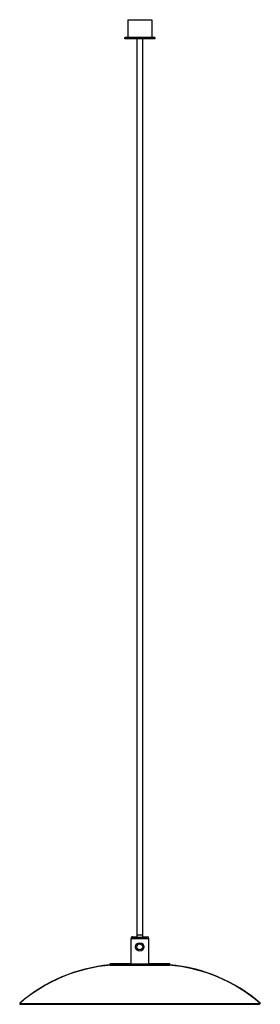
# Paper-space layout '_Posterior' of a CAD drawing. Header units: millimetres. Extents: x -199 to 204, y -96 to 1550.
import ezdxf

# ---------------------------------------------------------------- set-up
doc = ezdxf.new("R2010")
doc.units = ezdxf.units.MM

psp = doc.layouts.new('_Posterior')

# ---------------------------------------------------------------- linework, layer by layer
at = {"color": 7, "linetype": 'Continuous', "lineweight": 25}
for p, q in [((-17.8, 1549.8), (-17.8, 1517.8)), ((-17.8, 1549.8), (22.2, 1549.8)), ((22.2, 1549.8), (22.2, 1517.8)), ((-22.8, 1517.8), (-22.8, 1519.8)), ((27.2, 1519.8), (-22.8, 1519.8)), ((27.2, 1517.8), (-22.8, 1517.8)), ((-2.8, 1517.8), (-2.8, 16.3)), ((7.2, 16.3), (7.2, 1517.8)), ((27.2, 1519.8), (27.2, 1517.8)), ((-9.6, 16.8), (-2.8, 16.8)), ((-2.8, 19.8), (7.2, 19.8)), ((7.2, 16.8), (14.4, 16.8)), ((-12.9, 13.3), (-12.9, -28.7)), ((-9.9, 16.3), (14.1, 16.3)), ((17.1, -28.7), (17.1, 13.3)), ((17.4, -28.2), (17.4, 13.8)), ((-47.9, -28.7), (-47.9, -30.7)), ((-47.9, -28.7), (52.1, -28.7)), ((-47.9, -30.7), (52.1, -30.7)), ((-47.6, -28.2), (-47.6, -28.7)), ((-47.6, -28.2), (-12.9, -28.2)), ((17.1, -28.2), (52.4, -28.2)), ((52.1, -30.7), (52.1, -28.7)), ((52.1, -30.2), (52.4, -30.2)), ((52.4, -30.2), (52.4, -28.2)), ((-198.9, -94.7), (-197.6, -96.2)), ((-198.9, -94.7), (203.7, -94.7)), ((-198.6, -94.3), (-198.5, -94.4)), ((-198.6, -94.3), (-198.4, -94.3)), ((-197.6, -96.2), (202.4, -96.2)), ((202.4, -96.2), (203.7, -94.7)), ((203.2, -94.3), (204, -94.3)), ((203.7, -94.6), (204, -94.3))]:
    psp.add_line(p, q, dxfattribs=at)
at = {"color": 8, "linetype": 'Continuous', "lineweight": 25}
for p, q in [((17.1, 13.3), (-12.9, 13.3)), ((17.4, 13.8), (17.1, 13.8))]:
    psp.add_line(p, q, dxfattribs=at)
at = {"color": 7, "linetype": 'Continuous', "lineweight": 25}
for radius in [7, 5]:
    psp.add_circle((2.2, -0.2), radius, dxfattribs=at)
for centre, radius, start, end in [((-9.6, 13.8), 3, 90, 153.5948), ((14.4, 13.8), 3, 360, 90), ((-9.9, 13.3), 3, 90, 180), ((14.1, 13.3), 3, 0, 90), ((-24.4, -296.8), 267, 94.5489, 130.7985), ((-24.2, -296.4), 267, 95.0926, 130.7985), ((29.3, -296.8), 267, 49.2015, 85.4511), ((29.5, -296.4), 267, 49.2015, 85.144)]:
    psp.add_arc(centre, radius, start, end, dxfattribs=at)

doc.saveas('drawing.dxf')
